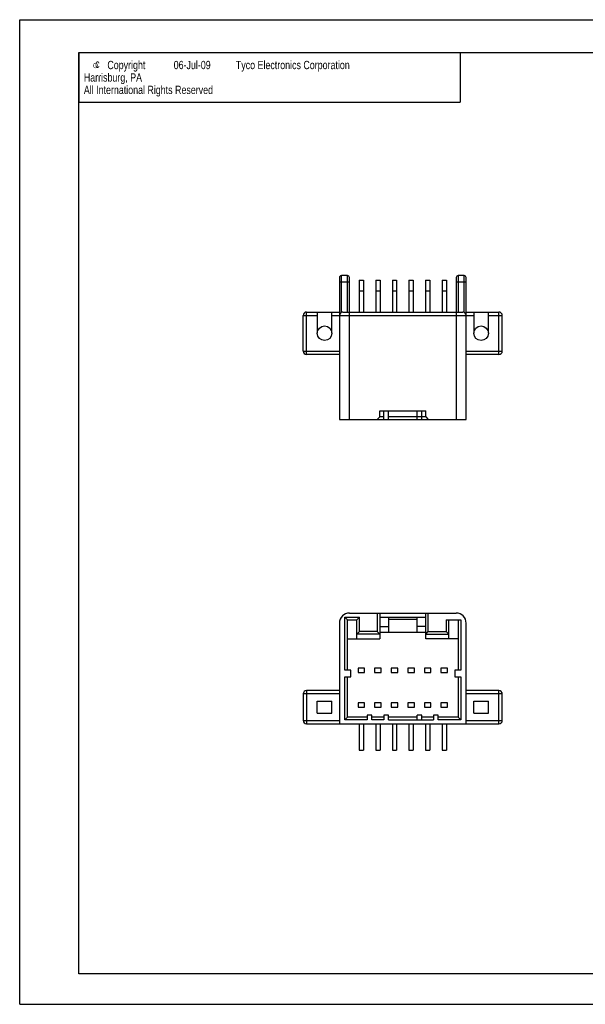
# Model space of a CAD drawing. Extents: x 0 to 420, y 0 to 297.
# Tile 1 of 7: x 0 to 171, y 0 to 297. Entities that reach past the tile are written whole.
import ezdxf

# ---------------------------------------------------------------- set-up
doc = ezdxf.new("R2010")
doc.units = 0
doc.header["$LTSCALE"] = 23.1
doc.layers.get('0').update_dxf_attribs({"linetype": 'CONTINUOUS'})
doc.styles.add('TEXTSTYLE_1', font='gdt', dxfattribs={"width": 0.8})
doc.styles.add('TEXTSTYLE_2', font='txt', dxfattribs={"width": 0.8})

msp = doc.modelspace()

# ---------------------------------------------------------------- linework, layer by layer
at = {"color": 7, "linetype": 'CONTINUOUS'}
for p, q in [((0, 0), (0, 297)), ((0, 297), (420, 297)), ((17.78, 9.23), (17.78, 287.08)), ((17.78, 287.08), (409.21, 287.08)), ((97, 208.73), (97, 219.81)), ((98.8, 219.81), (97, 219.81)), ((98.8, 208.81), (98.8, 219.81)), ((132.2, 219.81), (132.2, 208.81)), ((134, 219.81), (132.2, 219.81)), ((134, 208.73), (134, 219.81)), ((96.4, 219.21), (96.4, 176.41)), ((99.4, 217.81), (96.4, 217.81)), ((99.4, 176.41), (99.4, 219.21)), ((102.36, 218.45), (102.36, 208.81)), ((102.36, 218.45), (103.64, 218.45)), ((103.64, 218.45), (103.64, 208.81)), ((107.36, 218.45), (107.36, 208.81)), ((107.36, 218.45), (108.64, 218.45)), ((108.64, 218.45), (108.64, 208.81)), ((112.36, 218.45), (112.36, 208.81)), ((112.36, 218.45), (113.64, 218.45)), ((113.64, 218.45), (113.64, 208.81)), ((117.36, 218.45), (117.36, 208.81)), ((117.36, 218.45), (118.64, 218.45)), ((118.64, 218.45), (118.64, 208.81)), ((122.36, 218.45), (122.36, 208.81)), ((122.36, 218.45), (123.64, 218.45)), ((123.64, 218.45), (123.64, 208.81)), ((127.36, 218.45), (127.36, 208.81)), ((127.36, 218.45), (128.64, 218.45)), ((128.64, 218.45), (128.64, 208.81)), ((131.6, 219.21), (131.6, 176.41)), ((134.6, 217.81), (131.6, 217.81)), ((134.6, 176.41), (134.6, 219.21)), ((102.36, 215.17), (103.64, 215.17)), ((107.36, 215.17), (108.64, 215.17)), ((112.36, 215.17), (113.64, 215.17)), ((117.36, 215.17), (118.64, 215.17)), ((122.36, 215.17), (123.64, 215.17)), ((127.36, 215.17), (128.64, 215.17)), ((86.5, 196.01), (86.5, 208.81)), ((86.5, 208.81), (96.4, 208.81)), ((89.7, 208.81), (89.7, 202.41)), ((94.1, 202.41), (94.1, 208.81)), ((97.4, 208.81), (133.6, 208.81)), ((134.6, 208.81), (144.5, 208.81)), ((136.9, 208.81), (136.9, 202.41)), ((141.3, 202.41), (141.3, 208.81)), ((144.5, 196.01), (144.5, 208.81)), ((85.5, 197.01), (85.5, 207.81)), ((85.5, 207.81), (89.7, 207.81)), ((94.1, 207.81), (136.9, 207.81)), ((141.3, 207.81), (145.5, 207.81)), ((145.5, 197.01), (145.5, 207.81)), ((85.5, 197.01), (96.4, 197.01)), ((134.6, 197.01), (145.5, 197.01)), ((96.4, 196.01), (86.5, 196.01)), ((144.5, 196.01), (134.6, 196.01)), ((108.6, 179.01), (122.4, 179.01)), ((108.6, 177.21), (108.6, 179.01)), ((109.8, 176.41), (109.8, 179.01)), ((111.2, 176.41), (111.2, 179.01)), ((119.8, 176.41), (119.8, 179.01)), ((121.2, 176.41), (121.2, 179.01)), ((122.4, 177.21), (122.4, 179.01)), ((96.4, 176.41), (134.6, 176.41)), ((107.8, 176.41), (108.6, 177.21)), ((109.8, 177.21), (108.6, 177.21)), ((122.4, 177.21), (111.2, 177.21)), ((122.4, 177.21), (123.2, 176.41)), ((98, 100.81), (98, 116.81)), ((98, 116.81), (98.8, 116.01)), ((98, 116.81), (102.4, 116.81)), ((98.8, 100.81), (98.8, 116.01)), ((98.8, 116.01), (101.6, 116.01)), ((99.4, 118.01), (131.6, 118.01)), ((101.6, 116.01), (102.4, 116.81)), ((101.6, 110.21), (101.6, 116.01)), ((102.4, 112.41), (102.4, 116.81)), ((107.8, 118.01), (107.8, 112.41)), ((108.6, 118.01), (108.6, 110.21)), ((108.6, 116.81), (122.4, 116.81)), ((111.2, 116.81), (111.2, 112.21)), ((111.2, 116.21), (119.8, 116.21)), ((119.8, 112.21), (119.8, 116.81)), ((122.4, 110.21), (122.4, 118.01)), ((123.2, 112.41), (123.2, 118.01)), ((128.6, 116.01), (128.6, 112.41)), ((128.6, 116.01), (133, 116.01)), ((129.4, 110.21), (129.4, 116.01)), ((132.2, 116.01), (132.2, 100.81)), ((133, 116.01), (133, 100.81)), ((96.4, 115.01), (96.4, 84.61)), ((108.6, 114.01), (111.2, 114.01)), ((122.4, 114.01), (119.8, 114.01)), ((134.6, 84.61), (134.6, 115.01)), ((98.8, 110.21), (108.6, 110.21)), ((101.6, 111.61), (102.4, 112.41)), ((108.6, 111.61), (101.6, 111.61)), ((107.8, 112.41), (102.4, 112.41)), ((107.8, 112.41), (108.6, 111.61)), ((108.6, 112.21), (122.4, 112.21)), ((122.4, 111.61), (123.2, 112.41)), ((122.4, 111.61), (129.4, 111.61)), ((132.2, 110.21), (122.4, 110.21)), ((123.2, 112.41), (128.6, 112.41)), ((129.4, 111.61), (128.6, 112.41)), ((102, 101.35), (102, 100.07)), ((104, 101.35), (102, 101.35)), ((104, 100.07), (104, 101.35)), ((107, 101.35), (107, 100.07)), ((109, 101.35), (107, 101.35)), ((109, 100.07), (109, 101.35)), ((112, 101.35), (112, 100.07)), ((114, 101.35), (112, 101.35)), ((114, 100.07), (114, 101.35)), ((117, 101.35), (117, 100.07)), ((119, 101.35), (117, 101.35)), ((119, 100.07), (119, 101.35)), ((124, 101.35), (122, 101.35)), ((122, 101.35), (122, 100.07)), ((124, 100.07), (124, 101.35)), ((129, 101.35), (127, 101.35)), ((127, 101.35), (127, 100.07)), ((129, 100.07), (129, 101.35)), ((99.8, 100.81), (98, 100.81)), ((98, 85.81), (98, 98.81)), ((98, 98.81), (99.8, 98.81)), ((98.8, 86.61), (98.8, 98.81)), ((99.8, 98.81), (99.8, 100.81)), ((102, 100.07), (104, 100.07)), ((107, 100.07), (109, 100.07)), ((112, 100.07), (114, 100.07)), ((117, 100.07), (119, 100.07)), ((122, 100.07), (124, 100.07)), ((127, 100.07), (129, 100.07)), ((133, 100.81), (131.2, 100.81)), ((131.2, 100.81), (131.2, 98.81)), ((131.2, 98.81), (133, 98.81)), ((132.2, 98.81), (132.2, 86.61)), ((133, 98.81), (133, 85.81)), ((85.5, 93.61), (85.5, 85.61)), ((96.4, 93.61), (85.5, 93.61)), ((86.5, 94.61), (86.5, 84.61)), ((96.4, 94.61), (86.5, 94.61)), ((144.5, 94.61), (134.6, 94.61)), ((145.5, 93.61), (134.6, 93.61)), ((144.5, 84.61), (144.5, 94.61)), ((145.5, 85.61), (145.5, 93.61)), ((89.7, 87.81), (89.7, 91.41)), ((89.7, 91.41), (94.1, 91.41)), ((94.1, 87.81), (94.1, 91.41)), ((102, 90.95), (102, 89.67)), ((104, 90.95), (102, 90.95)), ((102, 89.67), (104, 89.67)), ((104, 89.67), (104, 90.95)), ((107, 90.95), (107, 89.67)), ((109, 90.95), (107, 90.95)), ((107, 89.67), (109, 89.67)), ((109, 89.67), (109, 90.95)), ((114, 90.95), (112, 90.95)), ((112, 90.95), (112, 89.67)), ((112, 89.67), (114, 89.67)), ((114, 89.67), (114, 90.95)), ((119, 90.95), (117, 90.95)), ((117, 90.95), (117, 89.67)), ((117, 89.67), (119, 89.67)), ((119, 89.67), (119, 90.95)), ((124, 90.95), (122, 90.95)), ((122, 90.95), (122, 89.67)), ((122, 89.67), (124, 89.67)), ((124, 89.67), (124, 90.95)), ((129, 90.95), (127, 90.95)), ((127, 90.95), (127, 89.67)), ((127, 89.67), (129, 89.67)), ((129, 89.67), (129, 90.95)), ((136.9, 91.41), (141.3, 91.41)), ((136.9, 87.81), (136.9, 91.41)), ((141.3, 87.81), (141.3, 91.41)), ((89.7, 87.81), (94.1, 87.81)), ((98.8, 86.61), (98, 85.81)), ((104.8, 86.61), (98.8, 86.61)), ((104.8, 87.21), (104.8, 85.81)), ((106.2, 87.21), (104.8, 87.21)), ((106.2, 85.81), (106.2, 87.21)), ((109.8, 86.61), (106.2, 86.61)), ((111.2, 87.21), (109.8, 87.21)), ((109.8, 87.21), (109.8, 85.81)), ((111.2, 85.81), (111.2, 87.21)), ((119.8, 86.61), (111.2, 86.61)), ((121.2, 87.21), (119.8, 87.21)), ((119.8, 85.81), (119.8, 87.21)), ((121.2, 85.81), (121.2, 87.21)), ((124.8, 86.61), (121.2, 86.61)), ((126.2, 87.21), (124.8, 87.21)), ((124.8, 87.21), (124.8, 85.81)), ((126.2, 85.81), (126.2, 87.21)), ((132.2, 86.61), (126.2, 86.61)), ((132.2, 86.61), (133, 85.81)), ((136.9, 87.81), (141.3, 87.81)), ((85.5, 85.61), (96.4, 85.61)), ((86.5, 84.61), (144.5, 84.61)), ((104.8, 85.81), (98, 85.81)), ((102.36, 84.61), (102.36, 76.61)), ((103.64, 84.61), (103.64, 76.61)), ((109.8, 85.81), (106.2, 85.81)), ((107.36, 84.61), (107.36, 76.61)), ((108.64, 84.61), (108.64, 76.61)), ((111.2, 85.81), (124.8, 85.81)), ((112.36, 84.61), (112.36, 76.61)), ((113.64, 84.61), (113.64, 76.61)), ((117.36, 84.61), (117.36, 76.61)), ((118.64, 84.61), (118.64, 76.61)), ((122.36, 84.61), (122.36, 76.61)), ((123.64, 84.61), (123.64, 76.61)), ((133, 85.81), (126.2, 85.81)), ((127.36, 84.61), (127.36, 76.61)), ((128.64, 84.61), (128.64, 76.61)), ((134.6, 85.61), (145.5, 85.61)), ((102.36, 76.61), (103.64, 76.61)), ((107.36, 76.61), (108.64, 76.61)), ((112.36, 76.61), (113.64, 76.61)), ((117.36, 76.61), (118.64, 76.61)), ((122.36, 76.61), (123.64, 76.61)), ((127.36, 76.61), (128.64, 76.61)), ((409.21, 9.23), (17.78, 9.23)), ((30.48, 9.23), (17.78, 9.23)), ((0, 0), (420, 0))]:
    msp.add_line(p, q, dxfattribs=at)
at = {"color": 2, "linetype": 'CONTINUOUS'}
for p, q in [((17.78, 287.08), (132.78, 287.08)), ((17.78, 287.08), (17.78, 272.08)), ((132.78, 287.08), (132.78, 272.08)), ((17.78, 272.08), (132.78, 272.08))]:
    msp.add_line(p, q, dxfattribs=at)
at = {"color": 7, "linetype": 'CONTINUOUS'}
for centre in [(91.9, 202.41), (139.1, 202.41)]:
    msp.add_circle(centre, 2.2, dxfattribs=at)
for centre, radius, start, end in [((97, 219.21), 0.6, 90, 180), ((98.8, 219.21), 0.6, 0, 90), ((132.2, 219.21), 0.6, 90, 180), ((134, 219.21), 0.6, 0, 90), ((86.5, 207.81), 1, 90, 180), ((97.4, 207.81), 1, 90, 180), ((133.6, 207.81), 1, 0, 90), ((144.5, 207.81), 1, 0, 90), ((86.5, 197.01), 1, 180, 270), ((144.5, 197.01), 1, 270, 360), ((99.4, 115.01), 3, 90, 180), ((131.6, 115.01), 3, 0, 90), ((86.5, 93.61), 1, 90, 180), ((144.5, 93.61), 1, 0, 90), ((86.5, 85.61), 1, 180, 270), ((144.5, 85.61), 1, 270, 360)]:
    msp.add_arc(centre, radius, start, end, dxfattribs=at)

# ---------------------------------------------------------------- texts
at = {"color": 2, "linetype": 'CONTINUOUS', "style": 'TEXTSTYLE_1'}
msp.add_text('e', height=2.5, dxfattribs=at).set_placement((21.85, 282.08))
at = {"color": 2, "linetype": 'CONTINUOUS', "style": 'TEXTSTYLE_2', "width": 0.8}
for s, p in [('c', (22.75, 282.48)), ('Copyright ', (26.43, 282.08)), ('06-Jul-09', (46.43, 282.08)), (' Tyco Electronics Corporation', (64.43, 282.08)), ('  Harrisburg, PA', (17.85, 278.33)), ('  All International Rights Reserved', (17.85, 274.58))]:
    msp.add_text(s, height=2.5, dxfattribs=at).set_placement(p)

doc.saveas('drawing.dxf')
